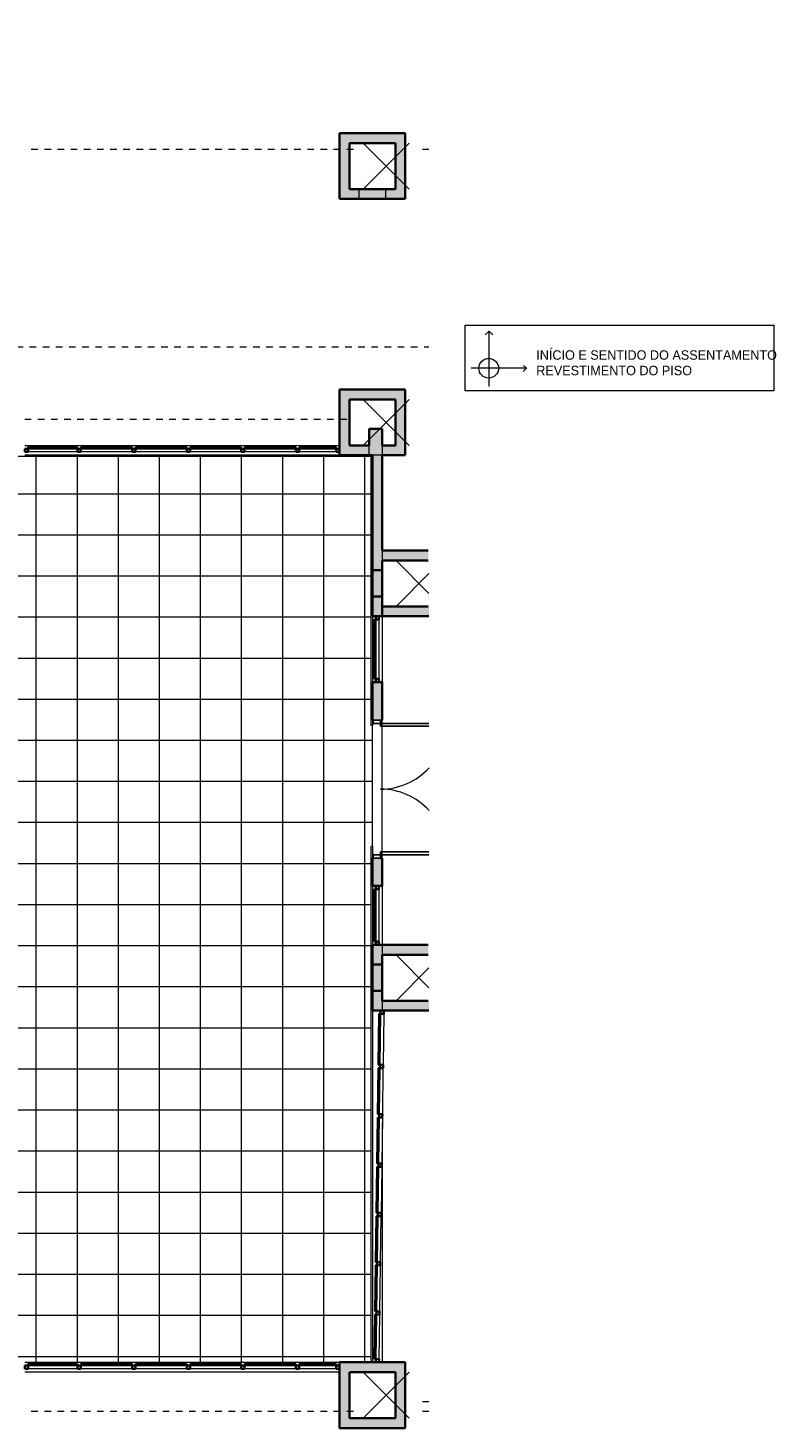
# Model space of a CAD drawing. Header units: metres. Extents: x -29 to 48, y -24 to 81.
# Tile 23 of 25: x 17 to 29, y -14 to 8. Entities that reach past the tile are written whole.
import ezdxf

# ---------------------------------------------------------------- set-up
doc = ezdxf.new("R2010")
doc.units = ezdxf.units.M
doc.linetypes.add('Projeção', pattern=[0.003969, 0.002381, -0.001587])
for name, color, linetype, lineweight in [('A-DETL', 90, 'Continuous', 18), ('A-DETL-THIN', 151, 'Continuous', 18), ('A-DOOR', 31, 'Continuous', 18), ('A-DOOR-FRAM', 31, 'Continuous', 25), ('A-FLOR', 192, 'Continuous', 18), ('A-FLOR-OVHD', 1, 'Projeção', 18), ('A-FLOR-PATT', 8, 'Continuous', 18), ('A-GLAZ-CURT', 52, 'Continuous', 18), ('A-GLAZ-CWMG', 51, 'Continuous', 18), ('A-WALL', 113, 'Continuous', 18), ('A-WALL-PATT', 111, 'Continuous', 35), ('G-ANNO-TEXT', 231, 'Continuous', 9)]:
    doc.layers.add(name, color=color, linetype=linetype, lineweight=lineweight)
doc.styles.add('Century Gothic_1', font='GOTHIC.TTF', dxfattribs={"height": 0.143711})

# ---------------------------------------------------------------- blocks, each defined once
blk = doc.blocks.new('Painel do sistema - Envidraçado-165820-PAGINAÇÃO DE PISO _Compreende trechos 2 e 3_')
at = {"layer": 'A-GLAZ-CURT', "color": 10, "lineweight": 25}
for p, q in [((0.3775, 0.0495), (-0.3775, 0.0495)), ((-0.3775, 0.0495), (-0.3775, 0.0245)), ((-0.3775, 0.0245), (0.3775, 0.0245)), ((0.3775, 0.0245), (0.3775, 0.0495))]:
    blk.add_line(p, q, dxfattribs=at)
blk = doc.blocks.new('Painel do sistema - Envidraçado-165823-PAGINAÇÃO DE PISO _Compreende trechos 2 e 3_')
at = {"layer": 'A-GLAZ-CURT', "color": 10, "lineweight": 25}
for p, q in [((0.39, 0.0495), (-0.39, 0.0495)), ((-0.39, 0.0495), (-0.39, 0.0245)), ((-0.39, 0.0245), (0.39, 0.0245)), ((0.39, 0.0245), (0.39, 0.0495))]:
    blk.add_line(p, q, dxfattribs=at)
blk = doc.blocks.new('Painel do sistema - Envidraçado-2051386-PAGINAÇÃO DE PISO _Compreende trechos 2 e 3_')
at = {"layer": 'A-GLAZ-CURT', "color": 10, "lineweight": 25}
for p, q in [((0.2825, 0.0495), (-0.2825, 0.0495)), ((-0.2825, 0.0495), (-0.2825, 0.0245)), ((-0.2825, 0.0245), (0.2825, 0.0245)), ((0.2825, 0.0245), (0.2825, 0.0495))]:
    blk.add_line(p, q, dxfattribs=at)
blk = doc.blocks.new('Montante retangular - 50 x 150 mm-165979-PAGINAÇÃO DE PISO _Compreende trechos 2 e 3_')
at = {"layer": 'A-GLAZ-CWMG', "lineweight": 35}
for p, q in [((-0.05, 0.025), (0, 0.025)), ((-0.05, -0.025), (-0.05, 0.025)), ((0, 0.025), (0, -0.025)), ((0, -0.025), (-0.05, -0.025))]:
    blk.add_line(p, q, dxfattribs=at)
blk = doc.blocks.new('Montante retangular - 50 x 150 mm-165977-PAGINAÇÃO DE PISO _Compreende trechos 2 e 3_')
at = {"layer": 'A-GLAZ-CWMG', "lineweight": 35}
for p, q in [((-0.025, 0.025), (0.025, 0.025)), ((-0.025, -0.025), (-0.025, 0.025)), ((0.025, 0.025), (0.025, -0.025)), ((0.025, -0.025), (-0.025, -0.025))]:
    blk.add_line(p, q, dxfattribs=at)
blk = doc.blocks.new('Montante retangular - 50 x 150 mm-165978-PAGINAÇÃO DE PISO _Compreende trechos 2 e 3_')
at = {"layer": 'A-GLAZ-CWMG', "lineweight": 35}
for p, q in [((0, 0.025), (-0.05, 0.025)), ((-0.05, 0.025), (-0.05, -0.025)), ((0, -0.025), (0, 0.025)), ((-0.05, -0.025), (0, -0.025))]:
    blk.add_line(p, q, dxfattribs=at)
blk = doc.blocks.new('Montante retangular - 50 x 150 mm-165958-PAGINAÇÃO DE PISO _Compreende trechos 2 e 3_')
at = {"layer": 'A-GLAZ-CWMG'}
blk.add_line((3.548, -12.615), (2.768, -12.615), dxfattribs=at)
blk = doc.blocks.new('Montante retangular - 50 x 150 mm-2051384-PAGINAÇÃO DE PISO _Compreende trechos 2 e 3_')
at = {"layer": 'A-GLAZ-CWMG'}
blk.add_line((22.163, -12.615), (21.598, -12.615), dxfattribs=at)
blk = doc.blocks.new('Montante retangular - 50 x 150 mm-165960-PAGINAÇÃO DE PISO _Compreende trechos 2 e 3_')
at = {"layer": 'A-GLAZ-CWMG'}
blk.add_line((0.228, -12.615), (-0.527, -12.615), dxfattribs=at)
blk = doc.blocks.new('Double_Aluminum_Door_with_Transom_6328 - 6_-0_ x 7_-0_ x 9_-0_H_-1802341-PAGINAÇÃO DE PISO _Compreende trechos 2 e 3_')
at = {"layer": 'A-DOOR', "lineweight": 25}
for p, q in [((-0.956, -0.05), (-1, -0.05)), ((-1, -0.05), (-1, -0.786)), ((-0.956, -0.786), (-0.956, -0.05)), ((0.956, -0.05), (1, -0.05)), ((0.956, -0.786), (0.956, -0.05)), ((1, -0.05), (1, -0.786))]:
    blk.add_line(p, q, dxfattribs=at)
at = {"layer": 'A-DOOR', "color": 7}
for centre, start, end in [((-1, -0.05), 312.4671, 0), ((1, -0.05), 180, 227.5329)]:
    blk.add_arc(centre, 1, start, end, dxfattribs=at)
at = {"layer": 'A-DOOR-FRAM'}
for p, q in [((-1.051, -0.05), (-1.051, 0.065)), ((-1.051, 0.065), (-1, 0.065)), ((-1, 0.065), (-1, -0.05)), ((1, -0.05), (1, 0.065)), ((1, 0.065), (1.051, 0.065)), ((1.051, 0.065), (1.051, -0.05)), ((-1, -0.05), (-1.051, -0.05)), ((1.051, -0.05), (1, -0.05))]:
    blk.add_line(p, q, dxfattribs=at)
blk = doc.blocks.new('Montante retangular - 50 x 150 mm-966045-PAGINAÇÃO DE PISO _Compreende trechos 2 e 3_')
at = {"layer": 'A-GLAZ-CWMG', "lineweight": 35}
for p, q in [((0, 0.025), (-0.05, 0.025)), ((-0.05, 0.025), (-0.05, -0.025)), ((0, -0.025), (0, 0.025)), ((-0.05, -0.025), (0, -0.025))]:
    blk.add_line(p, q, dxfattribs=at)
blk = doc.blocks.new('Painel do sistema - Envidraçado-966046-PAGINAÇÃO DE PISO _Compreende trechos 2 e 3_')
at = {"layer": 'A-GLAZ-CURT', "color": 10, "lineweight": 25}
for p, q in [((0.3375, 0.0495), (-0.3375, 0.0495)), ((-0.3375, 0.0495), (-0.3375, 0.0245)), ((-0.3375, 0.0245), (0.3375, 0.0245)), ((0.3375, 0.0245), (0.3375, 0.0495))]:
    blk.add_line(p, q, dxfattribs=at)
blk = doc.blocks.new('Painel do sistema - Envidraçado-966016-PAGINAÇÃO DE PISO _Compreende trechos 2 e 3_')
at = {"layer": 'A-GLAZ-CURT', "color": 10, "lineweight": 25}
for p, q in [((0.35, 0.0495), (-0.35, 0.0495)), ((-0.35, 0.0495), (-0.35, 0.0245)), ((-0.35, 0.0245), (0.35, 0.0245)), ((0.35, 0.0245), (0.35, 0.0495))]:
    blk.add_line(p, q, dxfattribs=at)
blk = doc.blocks.new('Painel do sistema - Envidraçado-1159008-PAGINAÇÃO DE PISO _Compreende trechos 2 e 3_')
at = {"layer": 'A-GLAZ-CURT', "color": 10, "lineweight": 25}
for p, q in [((0.388, 0.05), (-0.388, 0.05)), ((-0.388, 0.05), (-0.388, 0.025)), ((-0.388, 0.025), (0.388, 0.025)), ((0.388, 0.025), (0.388, 0.05))]:
    blk.add_line(p, q, dxfattribs=at)
blk = doc.blocks.new('Montante retangular - 50 x 150 mm-966047-PAGINAÇÃO DE PISO _Compreende trechos 2 e 3_')
at = {"layer": 'A-GLAZ-CWMG', "lineweight": 35}
for p, q in [((-0.05, 0.025), (0, 0.025)), ((-0.05, -0.025), (-0.05, 0.025)), ((0, 0.025), (0, -0.025)), ((0, -0.025), (-0.05, -0.025))]:
    blk.add_line(p, q, dxfattribs=at)
blk = doc.blocks.new('Montante retangular - 50 x 150 mm-965883-PAGINAÇÃO DE PISO _Compreende trechos 2 e 3_')
at = {"layer": 'A-GLAZ-CWMG'}
blk.add_line((22.823, -11.79), (22.813, -12.465), dxfattribs=at)
blk = doc.blocks.new('Montante retangular - 50 x 150 mm-965884-PAGINAÇÃO DE PISO _Compreende trechos 2 e 3_')
at = {"layer": 'A-GLAZ-CWMG'}
blk.add_line((22.833, -11.04), (22.823, -11.74), dxfattribs=at)
blk = doc.blocks.new('Montante retangular - 50 x 150 mm-1159004-PAGINAÇÃO DE PISO _Compreende trechos 2 e 3_')
at = {"layer": 'A-GLAZ-CWMG'}
blk.add_line((22.885, -7.215), (22.875, -7.99), dxfattribs=at)
blk = doc.blocks.new('Montante retangular - 50 x 150 mm-966040-PAGINAÇÃO DE PISO _Compreende trechos 2 e 3_')
at = {"layer": 'A-GLAZ-CWMG', "lineweight": 35}
for p, q in [((-0.025, 0.025), (0.025, 0.025)), ((-0.025, -0.025), (-0.025, 0.025)), ((0.025, 0.025), (0.025, -0.025)), ((0.025, -0.025), (-0.025, -0.025))]:
    blk.add_line(p, q, dxfattribs=at)
blk = doc.blocks.new('Montante retangular - 50 x 150 mm-966274-PAGINAÇÃO DE PISO _Compreende trechos 2 e 3_')
at = {"layer": 'A-GLAZ-CWMG', "lineweight": 35}
for p, q in [((0, 0.025), (-0.05, 0.025)), ((-0.05, 0.025), (-0.05, -0.025)), ((0, -0.025), (0, 0.025)), ((-0.05, -0.025), (0, -0.025))]:
    blk.add_line(p, q, dxfattribs=at)
blk = doc.blocks.new('Painel do sistema - Envidraçado-966275-PAGINAÇÃO DE PISO _Compreende trechos 2 e 3_')
at = {"layer": 'A-GLAZ-CURT', "color": 10, "lineweight": 25}
for p, q in [((0.4, 0.0495), (-0.4, 0.0495)), ((-0.4, 0.0495), (-0.4, 0.0245)), ((-0.4, 0.0245), (0.4, 0.0245)), ((0.4, 0.0245), (0.4, 0.0495))]:
    blk.add_line(p, q, dxfattribs=at)
blk = doc.blocks.new('Montante retangular - 50 x 150 mm-966276-PAGINAÇÃO DE PISO _Compreende trechos 2 e 3_')
at = {"layer": 'A-GLAZ-CWMG', "lineweight": 35}
for p, q in [((-0.05, 0.025), (0, 0.025)), ((-0.05, -0.025), (-0.05, 0.025)), ((0, 0.025), (0, -0.025)), ((0, -0.025), (-0.05, -0.025))]:
    blk.add_line(p, q, dxfattribs=at)
blk = doc.blocks.new('Montante retangular - 50 x 150 mm-V12-PAGINAÇÃO DE PISO _Compreende trechos 2 e 3_')
at = {"layer": 'A-GLAZ-CWMG'}
blk.add_line((22.813, -5.315), (22.813, -6.115), dxfattribs=at)
blk = doc.blocks.new('Painel do sistema - Envidraçado-966464-PAGINAÇÃO DE PISO _Compreende trechos 2 e 3_')
at = {"layer": 'A-GLAZ-CURT', "color": 10, "lineweight": 25}
for p, q in [((0.45, 0.0495), (-0.45, 0.0495)), ((-0.45, 0.0495), (-0.45, 0.0245)), ((-0.45, 0.0245), (0.45, 0.0245)), ((0.45, 0.0245), (0.45, 0.0495))]:
    blk.add_line(p, q, dxfattribs=at)
blk = doc.blocks.new('Montante retangular - 50 x 150 mm-966399-PAGINAÇÃO DE PISO _Compreende trechos 2 e 3_')
at = {"layer": 'A-GLAZ-CWMG'}
blk.add_line((22.813, -1.215), (22.813, -2.115), dxfattribs=at)

msp = doc.modelspace()

# ---------------------------------------------------------------- hatches: boundary and pattern name
at = {"layer": 'A-FLOR-PATT'}
h = msp.add_hatch(dxfattribs=at)
h.set_pattern_fill('FP_1', color=256, style=0, pattern_type=2)
h.set_pattern_definition([(270, (0.723, 8.2), (0.625, 4e-17), []), (0, (0.723, 8.2), (0, 0.625), [])])
h.paths.add_polyline_path([(4.573, -12.515), (22.693, -12.515), (22.693, -4.665), (22.713, -4.665), (22.713, -2.829), (22.693, -2.829), (22.693, 1.265), (-1.317, 1.265), (-1.317, 1.535), (-1.547, 1.535), (-2.126, 2.068), (-2.484, 1.679), (-2.521, 1.713), (-2.487, 1.749), (-2.505, 1.766), (-2.215, 2.082), (-2.196, 2.065), (-2.163, 2.102), (-2.231, 2.164), (-2.13, 2.275), (-1.489, 1.685), (-1.297, 1.685), (-1.297, 5.185), (-1.677, 5.185), (-1.677, 5.285), (-4.477, 5.285), (-4.477, 5.115), (-5.077, 5.115), (-5.077, 4.85), (-4.858, 4.655), (-4.971, 4.528), (-5.036, 4.586), (-5.056, 4.563), (-5.037, 4.547), (-5.293, 4.26), (-5.312, 4.275), (-5.345, 4.239), (-5.382, 4.272), (-5.073, 4.619), (-5.497, 4.996), (-5.497, 29.085), (-11.407, 29.085), (-11.407, 29.065), (-19.277, 29.065), (-19.277, 10.075), (-9.277, 10.075), (-9.277, 2.964), (-9.071, 3.19), (-6.423, 3.19), (-6.317, 3.297), (-6.281, 3.261), (-5.96, 3.622), (-5.923, 3.589), (-5.956, 3.552), (-5.938, 3.535), (-6.194, 3.248), (-6.212, 3.264), (-6.245, 3.227), (-6.264, 3.244), (-6.211, 3.19), (-6.361, 3.04), (-6.53, 3.04), (-6.488, 2.998), (-6.485, 3.001), (-6.476, 3), (-6.432, 2.956), (-6.439, 2.949), (-6.423, 2.932), (-6.5, 2.855), (-5.917, 2.271), (-5.945, 2.243), (-6.545, 2.843), (-6.552, 2.836), (-6.597, 2.881), (-6.597, 2.889), (-6.594, 2.892), (-6.623, 2.921), (-6.623, 2.865), (-7.023, 2.865), (-7.023, 3.04), (-9.005, 3.04), (-10.062, 1.873), (-9.877, 1.705), (-9.877, 1.705), (-4.762, -2.926), (-3.861, -1.931), (-3.861, 0.105), (-4.263, 0.105), (-4.263, 0.505), (-4.222, 0.505), (-4.256, 0.54), (-4.249, 0.547), (-4.849, 1.147), (-4.821, 1.175), (-4.237, 0.592), (-4.16, 0.67), (-4.143, 0.653), (-4.136, 0.66), (-4.091, 0.615), (-4.091, 0.607), (-4.094, 0.604), (-3.995, 0.505), (-3.861, 0.505), (-3.861, 0.355), (-3.562, 0.655), (-3.526, 0.619), (-3.493, 0.656), (-3.511, 0.672), (-3.221, 0.988), (-3.202, 0.971), (-3.169, 1.008), (-3.132, 0.974), (-3.49, 0.585), (-3.509, 0.602), (-3.455, 0.549), (-3.711, 0.293), (-3.711, -1.989), (-4.918, -3.322), (-4.903, -3.336), (-4.078, -2.425), (3.848, -2.425), (3.848, -12.515), (4.423, -12.515)], flags=0)
h.paths.add_polyline_path([(-8.837, -9.365), (-3.187, -9.365), (-3.187, -9.345), (-9.931, -9.345), (-9.931, -5.745), (-6.469, -1.92), (-6.476, -1.914), (-9.933, -5.732), (-9.933, -9.365), (-8.987, -9.365)], flags=0)
h.paths.add_polyline_path([(3.223, -8.544), (3.223, -6.244), (3.213, -6.244), (3.213, -8.544)], flags=0)
h.paths.add_polyline_path([(-16.077, -3.539), (-16.057, -3.539), (-16.057, 3.225), (-16.077, 3.225), (-16.077, -2.425)], flags=0)
h.paths.add_polyline_path([(-12.399, -3.539), (-12.399, -3.539), (-12.399, -3.539)], flags=0)
h.paths.add_polyline_path([(-6.587, -1.813), (-6.587, -1.813), (-7.884, -0.639), (-7.878, -0.631), (-7.989, -0.531), (-7.996, -0.538), (-8.589, -0.001), (-8.589, -0.001), (-6.587, -1.813)], flags=0)
h.paths.add_polyline_path([(-1.179, -1.545), (-1.294, -1.545), (-1.29, -1.515), (-1.279, -1.487), (-1.261, -1.462), (-1.237, -1.443), (-1.209, -1.431), (-1.179, -1.426), (-1.179, -1.515)], flags=0)
h.paths.add_polyline_path([(-1.179, -1.665), (-1.179, -1.545), (-1.054, -1.545), (-1.057, -1.573), (-1.067, -1.599), (-1.082, -1.622), (-1.102, -1.641), (-1.125, -1.655), (-1.152, -1.663)], flags=0)
h.paths.add_polyline_path([(-4.782, 1.143), (-5.949, 2.31), (-5.92, 2.338), (-4.754, 1.172)], flags=0)
h.paths.add_polyline_path([(-22.157, 4.995), (-20.297, 4.995), (-20.297, 5.075), (-28.007, 5.075), (-28.007, 5.855), (-28.377, 5.855), (-28.377, 5.835), (-28.027, 5.835), (-28.027, 4.995), (-22.307, 4.995)], flags=0)
h.paths.add_polyline_path([(-20.277, 5.835), (-19.227, 5.835), (-19.227, 5.855), (-20.297, 5.855), (-20.297, 5.845), (-20.277, 5.845)], flags=0)
h.paths.add_polyline_path([(-23.767, 29.065), (-23.767, 29.085), (-25.707, 29.085), (-25.707, 29.065), (-24.348, 29.065)], flags=0)
h.paths.add_polyline_path([(-28.377, 29.065), (-28.367, 29.065), (-28.367, 29.085), (-28.377, 29.085)], flags=0)
at = {"layer": 'A-WALL-PATT', "lineweight": 18}
for points in [[(22.213, 5.335), (22.363, 5.335), (22.363, 6.185), (22.213, 6.185)], [(22.363, 6.035), (23.213, 6.035), (23.213, 6.185), (22.363, 6.185)], [(23.213, 5.335), (23.213, 6.035), (23.063, 6.035), (23.063, 5.335)], [(22.213, 5.185), (22.513, 5.185), (22.513, 5.335), (22.213, 5.335)], [(22.913, 5.185), (22.913, 5.335), (22.513, 5.335), (22.513, 5.185)], [(22.913, 5.185), (23.213, 5.185), (23.213, 5.335), (22.913, 5.335)], [(22.213, 1.435), (22.363, 1.435), (22.363, 2.285), (22.213, 2.285)], [(22.713, 2.135), (23.213, 2.135), (23.213, 2.285), (22.363, 2.285), (22.363, 2.135), (22.625, 2.135)], [(23.213, 1.435), (23.213, 2.135), (23.063, 2.135), (23.063, 1.435)], [(22.713, 1.285), (22.863, 1.285), (22.863, 1.685), (22.663, 1.685), (22.663, 1.285), (22.693, 1.285)], [(22.363, 1.285), (22.663, 1.285), (22.663, 1.435), (22.213, 1.435), (22.213, 1.285)], [(22.863, -0.315), (22.863, 1.285), (22.713, 1.285), (22.713, -0.315)], [(23.063, 1.285), (23.213, 1.285), (23.213, 1.435), (22.863, 1.435), (22.863, 1.285)], [(23.563, -0.315), (23.563, -0.165), (22.863, -0.165), (22.863, -0.315)], [(22.863, -1.165), (22.863, -0.315), (22.713, -0.315), (22.713, -1.165)], [(23.574, -1.165), (23.574, -1.015), (22.863, -1.015), (22.863, -1.165)], [(22.863, -7.165), (22.863, -6.165), (22.713, -6.165), (22.713, -7.165)], [(23.563, -6.315), (23.563, -6.165), (22.863, -6.165), (22.863, -6.315)], [(22.863, -7.165), (23.574, -7.165), (23.574, -7.015), (22.863, -7.015)], [(22.363, -12.665), (22.788, -12.665), (22.788, -12.515), (22.213, -12.515), (22.213, -12.665)], [(23.063, -12.665), (23.213, -12.665), (23.213, -12.515), (22.788, -12.515), (22.788, -12.665), (22.863, -12.665)], [(22.213, -13.515), (22.363, -13.515), (22.363, -12.665), (22.213, -12.665)], [(23.213, -13.365), (23.213, -12.665), (23.063, -12.665), (23.063, -13.365)], [(22.713, -13.515), (23.213, -13.515), (23.213, -13.365), (22.363, -13.365), (22.363, -13.515), (22.693, -13.515)]]:
    msp.add_hatch(color=7, dxfattribs=at).paths.add_polyline_path(points, flags=0)
h = msp.add_hatch(color=7, dxfattribs=at)
h.paths.add_polyline_path([(22.723, -5.265), (22.863, -5.265), (22.863, -4.845), (22.713, -4.845), (22.713, -5.265)], flags=0)
h.paths.add_polyline_path([(22.723, -2.744), (22.863, -2.744), (22.863, -2.165), (22.713, -2.165), (22.713, -2.744)], flags=0)

# ---------------------------------------------------------------- linework, layer by layer
at = {"layer": 'A-DETL'}
for p, q in [((24.123, 3.264), (28.823, 3.264)), ((24.123, 2.264), (24.123, 3.264)), ((28.823, 3.264), (28.823, 2.264)), ((24.487, 3.173), (24.431, 3.117)), ((24.487, 2.332), (24.487, 3.173)), ((24.487, 3.173), (24.544, 3.117)), ((25.056, 2.61), (24.216, 2.61)), ((25.056, 2.61), (25.007, 2.561)), ((25.056, 2.61), (25.014, 2.653)), ((28.823, 2.264), (24.123, 2.264))]:
    msp.add_line(p, q, dxfattribs=at)
msp.add_circle((24.482, 2.609), 0.15, dxfattribs=at)
at = {"layer": 'A-DETL-THIN'}
for p, q in [((23.273, 6.035), (22.573, 5.335)), ((22.573, 6.035), (23.273, 5.335)), ((22.573, 1.435), (23.273, 2.135)), ((22.573, 2.135), (23.273, 1.435)), ((23.073, -0.315), (23.574, -0.816)), ((23.073, -1.015), (23.574, -0.513)), ((22.863, -4.845), (22.863, -2.744)), ((23.073, -6.315), (23.574, -6.816)), ((23.073, -7.015), (23.574, -6.513)), ((23.273, -12.665), (22.573, -13.365)), ((22.573, -12.665), (23.273, -13.365))]:
    msp.add_line(p, q, dxfattribs=at)
at = {"layer": 'A-FLOR'}
msp.add_line((22.713, -4.665), (22.713, -2.829), dxfattribs=at)
at = {"layer": 'A-FLOR-OVHD'}
for p, q in [((22.423, 5.935), (17.423, 5.935)), ((23.574, 5.935), (23.423, 5.935)), ((-1.102, 2.935), (23.574, 2.935)), ((17.423, 1.835), (22.423, 1.835)), ((23.574, -13.115), (23.423, -13.115)), ((22.423, -13.265), (17.423, -13.265)), ((23.574, -13.265), (23.423, -13.265))]:
    msp.add_line(p, q, dxfattribs=at)
at = {"layer": 'A-WALL', "lineweight": 35}
for p, q in [((22.213, 6.185), (22.213, 5.185)), ((23.213, 6.185), (22.213, 6.185)), ((23.213, 5.185), (23.213, 6.185)), ((22.363, 5.335), (22.363, 6.035)), ((22.363, 6.035), (23.063, 6.035)), ((23.063, 6.035), (23.063, 5.335)), ((23.063, 5.335), (22.363, 5.335)), ((22.213, 5.185), (23.213, 5.185)), ((22.213, 2.285), (22.213, 1.285)), ((23.213, 2.285), (22.213, 2.285)), ((22.363, 1.435), (22.363, 2.135)), ((22.363, 2.135), (23.063, 2.135)), ((23.063, 2.135), (23.063, 1.435)), ((23.213, 1.285), (23.213, 2.285)), ((22.663, 1.685), (22.663, 1.435)), ((22.863, 1.685), (22.663, 1.685)), ((22.863, 1.435), (22.863, 1.685)), ((22.213, 1.285), (22.713, 1.285)), ((22.663, 1.435), (22.363, 1.435)), ((22.713, 1.285), (22.713, -1.165)), ((23.063, 1.435), (22.863, 1.435)), ((22.863, 1.285), (23.213, 1.285)), ((22.863, -0.165), (22.863, 1.285)), ((23.563, -0.165), (22.863, -0.165)), ((22.863, -0.315), (22.863, -1.165)), ((22.863, -0.315), (23.563, -0.315)), ((22.863, -0.465), (22.713, -0.465)), ((22.713, -0.865), (22.863, -0.865)), ((23.563, -1.015), (22.863, -1.015)), ((22.713, -1.165), (23.574, -1.165)), ((22.713, -2.165), (22.713, -2.744)), ((22.863, -2.165), (22.713, -2.165)), ((22.863, -2.744), (22.863, -2.165)), ((22.713, -2.744), (22.723, -2.744)), ((22.837, -2.744), (22.863, -2.744)), ((22.713, -4.845), (22.713, -5.265)), ((22.723, -4.845), (22.713, -4.845)), ((22.863, -4.845), (22.837, -4.845)), ((22.863, -5.265), (22.863, -4.845)), ((22.713, -5.265), (22.863, -5.265)), ((23.563, -6.165), (22.713, -6.165)), ((22.713, -6.165), (22.713, -7.165)), ((22.863, -6.315), (23.563, -6.315)), ((22.863, -7.015), (22.863, -6.315)), ((22.863, -6.465), (22.713, -6.465)), ((22.713, -6.865), (22.863, -6.865)), ((23.563, -7.015), (22.863, -7.015)), ((22.713, -7.165), (23.574, -7.165)), ((22.213, -12.515), (22.213, -13.515)), ((23.213, -12.515), (22.213, -12.515)), ((23.213, -13.515), (23.213, -12.515)), ((22.363, -13.365), (22.363, -12.665)), ((22.363, -12.665), (23.063, -12.665)), ((23.063, -12.665), (23.063, -13.365)), ((23.063, -13.365), (22.363, -13.365)), ((22.213, -13.515), (23.213, -13.515))]:
    msp.add_line(p, q, dxfattribs=at)
at = {"layer": 'A-WALL'}
for p, q in [((22.513, 5.185), (22.513, 5.335)), ((22.913, 5.335), (22.913, 5.185)), ((22.663, 1.285), (22.663, 1.435)), ((22.863, 1.285), (22.713, 1.285)), ((22.863, 1.435), (22.863, 1.285)), ((22.863, -0.165), (22.863, -0.315)), ((22.863, -7.015), (22.863, -7.165))]:
    msp.add_line(p, q, dxfattribs=at)
at = {"layer": 'A-WALL', "color": 7}
for p, q in [((17.423, 1.435), (22.213, 1.435)), ((22.213, 1.285), (17.423, 1.285)), ((22.693, -2.829), (22.693, 1.285)), ((22.713, 1.265), (-1.317, 1.265)), ((22.713, -1.165), (22.713, -2.165)), ((22.863, -1.165), (22.863, -2.165)), ((22.713, -2.744), (22.713, -2.829)), ((22.713, -2.829), (22.693, -2.829)), ((22.693, -12.515), (22.693, -4.665)), ((22.713, -4.665), (22.693, -4.665)), ((22.713, -4.665), (22.713, -4.845)), ((22.713, -5.265), (22.713, -6.165)), ((22.863, -5.265), (22.863, -6.315)), ((22.713, -7.165), (22.713, -12.515)), ((22.863, -8.873), (22.863, -12.515)), ((17.423, -12.515), (22.213, -12.515)), ((22.213, -12.665), (17.423, -12.665))]:
    msp.add_line(p, q, dxfattribs=at)

# ---------------------------------------------------------------- block references
at = {"layer": 'A-DOOR', "color": 7, "rotation": 89.9999999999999}
msp.add_blockref('Double_Aluminum_Door_with_Transom_6328 - 6_-0_ x 7_-0_ x 9_-0_H_-1802341-PAGINAÇÃO DE PISO _Compreende trechos 2 e 3_', (22.788, -3.795), dxfattribs=at)
at = {"layer": 'A-GLAZ-CURT', "color": 7}
for name, p in [('Painel do sistema - Envidraçado-165820-PAGINAÇÃO DE PISO _Compreende trechos 2 e 3_', (17.85, 1.36)), ('Painel do sistema - Envidraçado-165823-PAGINAÇÃO DE PISO _Compreende trechos 2 e 3_', (18.668, 1.36)), ('Painel do sistema - Envidraçado-165823-PAGINAÇÃO DE PISO _Compreende trechos 2 e 3_', (19.498, 1.36)), ('Painel do sistema - Envidraçado-165823-PAGINAÇÃO DE PISO _Compreende trechos 2 e 3_', (20.328, 1.36)), ('Painel do sistema - Envidraçado-165823-PAGINAÇÃO DE PISO _Compreende trechos 2 e 3_', (21.158, 1.36)), ('Painel do sistema - Envidraçado-2051386-PAGINAÇÃO DE PISO _Compreende trechos 2 e 3_', (21.88, 1.36)), ('Painel do sistema - Envidraçado-165820-PAGINAÇÃO DE PISO _Compreende trechos 2 e 3_', (17.85, -12.59)), ('Painel do sistema - Envidraçado-165823-PAGINAÇÃO DE PISO _Compreende trechos 2 e 3_', (18.668, -12.59)), ('Painel do sistema - Envidraçado-165823-PAGINAÇÃO DE PISO _Compreende trechos 2 e 3_', (19.498, -12.59)), ('Painel do sistema - Envidraçado-165823-PAGINAÇÃO DE PISO _Compreende trechos 2 e 3_', (20.328, -12.59)), ('Painel do sistema - Envidraçado-165823-PAGINAÇÃO DE PISO _Compreende trechos 2 e 3_', (21.158, -12.59)), ('Painel do sistema - Envidraçado-2051386-PAGINAÇÃO DE PISO _Compreende trechos 2 e 3_', (21.88, -12.59))]:
    msp.add_blockref(name, p, dxfattribs=at)
for name, p, rotation in [('Painel do sistema - Envidraçado-966464-PAGINAÇÃO DE PISO _Compreende trechos 2 e 3_', (22.788, -1.665), 89.99999999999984), ('Painel do sistema - Envidraçado-966275-PAGINAÇÃO DE PISO _Compreende trechos 2 e 3_', (22.788, -5.715), 89.99999999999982), ('Painel do sistema - Envidraçado-1159008-PAGINAÇÃO DE PISO _Compreende trechos 2 e 3_', (22.855, -7.602), 89.21330871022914), ('Painel do sistema - Envidraçado-966016-PAGINAÇÃO DE PISO _Compreende trechos 2 e 3_', (22.844, -8.39), 89.21330871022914), ('Painel do sistema - Envidraçado-966016-PAGINAÇÃO DE PISO _Compreende trechos 2 e 3_', (22.834, -9.14), 89.21330871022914), ('Painel do sistema - Envidraçado-966016-PAGINAÇÃO DE PISO _Compreende trechos 2 e 3_', (22.824, -9.89), 89.21330871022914), ('Painel do sistema - Envidraçado-966016-PAGINAÇÃO DE PISO _Compreende trechos 2 e 3_', (22.813, -10.64), 89.21330871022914), ('Painel do sistema - Envidraçado-966016-PAGINAÇÃO DE PISO _Compreende trechos 2 e 3_', (22.803, -11.39), 89.21330871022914), ('Painel do sistema - Envidraçado-966046-PAGINAÇÃO DE PISO _Compreende trechos 2 e 3_', (22.793, -12.127), 89.21330871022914)]:
    msp.add_blockref(name, p, dxfattribs=dict(at, rotation=rotation))
at = {"layer": 'A-GLAZ-CWMG'}
for name, p, rotation in [('Montante retangular - 50 x 150 mm-165978-PAGINAÇÃO DE PISO _Compreende trechos 2 e 3_', (17.423, 1.36), 180), ('Montante retangular - 50 x 150 mm-966274-PAGINAÇÃO DE PISO _Compreende trechos 2 e 3_', (22.788, -2.165), 269.9999999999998), ('Montante retangular - 50 x 150 mm-966274-PAGINAÇÃO DE PISO _Compreende trechos 2 e 3_', (22.788, -6.165), 269.9999999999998), ('Montante retangular - 50 x 150 mm-165978-PAGINAÇÃO DE PISO _Compreende trechos 2 e 3_', (17.423, -12.59), 180), ('Montante retangular - 50 x 150 mm-966045-PAGINAÇÃO DE PISO _Compreende trechos 2 e 3_', (22.788, -12.515), 269.2133087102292)]:
    msp.add_blockref(name, p, dxfattribs=dict(at, rotation=rotation))
for name, p in [('Montante retangular - 50 x 150 mm-165960-PAGINAÇÃO DE PISO _Compreende trechos 2 e 3_', (18, 13.95)), ('Montante retangular - 50 x 150 mm-165958-PAGINAÇÃO DE PISO _Compreende trechos 2 e 3_', (15.51, 13.95)), ('Montante retangular - 50 x 150 mm-165958-PAGINAÇÃO DE PISO _Compreende trechos 2 e 3_', (16.34, 13.95)), ('Montante retangular - 50 x 150 mm-165958-PAGINAÇÃO DE PISO _Compreende trechos 2 e 3_', (17.17, 13.95)), ('Montante retangular - 50 x 150 mm-165958-PAGINAÇÃO DE PISO _Compreende trechos 2 e 3_', (18, 13.95)), ('Montante retangular - 50 x 150 mm-2051384-PAGINAÇÃO DE PISO _Compreende trechos 2 e 3_', (0, 13.95)), ('Montante retangular - 50 x 150 mm-966399-PAGINAÇÃO DE PISO _Compreende trechos 2 e 3_', (0, 0)), ('Montante retangular - 50 x 150 mm-V12-PAGINAÇÃO DE PISO _Compreende trechos 2 e 3_', (0, 0)), ('Montante retangular - 50 x 150 mm-1159004-PAGINAÇÃO DE PISO _Compreende trechos 2 e 3_', (0, 0)), ('Montante retangular - 50 x 150 mm-965884-PAGINAÇÃO DE PISO _Compreende trechos 2 e 3_', (0.041, 3)), ('Montante retangular - 50 x 150 mm-965884-PAGINAÇÃO DE PISO _Compreende trechos 2 e 3_', (0.031, 2.25)), ('Montante retangular - 50 x 150 mm-965884-PAGINAÇÃO DE PISO _Compreende trechos 2 e 3_', (0.021, 1.5)), ('Montante retangular - 50 x 150 mm-965884-PAGINAÇÃO DE PISO _Compreende trechos 2 e 3_', (0.01, 0.75)), ('Montante retangular - 50 x 150 mm-965884-PAGINAÇÃO DE PISO _Compreende trechos 2 e 3_', (0, 0)), ('Montante retangular - 50 x 150 mm-965883-PAGINAÇÃO DE PISO _Compreende trechos 2 e 3_', (0, 0)), ('Montante retangular - 50 x 150 mm-165960-PAGINAÇÃO DE PISO _Compreende trechos 2 e 3_', (18, 0)), ('Montante retangular - 50 x 150 mm-165958-PAGINAÇÃO DE PISO _Compreende trechos 2 e 3_', (15.51, 0)), ('Montante retangular - 50 x 150 mm-165958-PAGINAÇÃO DE PISO _Compreende trechos 2 e 3_', (16.34, 0)), ('Montante retangular - 50 x 150 mm-165958-PAGINAÇÃO DE PISO _Compreende trechos 2 e 3_', (17.17, 0)), ('Montante retangular - 50 x 150 mm-165958-PAGINAÇÃO DE PISO _Compreende trechos 2 e 3_', (18, 0)), ('Montante retangular - 50 x 150 mm-2051384-PAGINAÇÃO DE PISO _Compreende trechos 2 e 3_', (0, 0))]:
    msp.add_blockref(name, p, dxfattribs=at)
at = {"layer": 'A-GLAZ-CWMG', "extrusion": (0, 0, -1)}
for name, p, rotation in [('Montante retangular - 50 x 150 mm-165977-PAGINAÇÃO DE PISO _Compreende trechos 2 e 3_', (-18.253, 1.36), 180), ('Montante retangular - 50 x 150 mm-165977-PAGINAÇÃO DE PISO _Compreende trechos 2 e 3_', (-19.083, 1.36), 180), ('Montante retangular - 50 x 150 mm-165977-PAGINAÇÃO DE PISO _Compreende trechos 2 e 3_', (-19.913, 1.36), 180), ('Montante retangular - 50 x 150 mm-165977-PAGINAÇÃO DE PISO _Compreende trechos 2 e 3_', (-20.743, 1.36), 180), ('Montante retangular - 50 x 150 mm-165977-PAGINAÇÃO DE PISO _Compreende trechos 2 e 3_', (-21.573, 1.36), 180), ('Montante retangular - 50 x 150 mm-165979-PAGINAÇÃO DE PISO _Compreende trechos 2 e 3_', (-22.213, 1.36), 180), ('Montante retangular - 50 x 150 mm-966276-PAGINAÇÃO DE PISO _Compreende trechos 2 e 3_', (-22.788, -1.165), 90.00000000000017), ('Montante retangular - 50 x 150 mm-966276-PAGINAÇÃO DE PISO _Compreende trechos 2 e 3_', (-22.788, -5.265), 90.00000000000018), ('Montante retangular - 50 x 150 mm-966047-PAGINAÇÃO DE PISO _Compreende trechos 2 e 3_', (-22.861, -7.165), 90.78669128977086), ('Montante retangular - 50 x 150 mm-966040-PAGINAÇÃO DE PISO _Compreende trechos 2 e 3_', (-22.85, -8.015), 90.78669128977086), ('Montante retangular - 50 x 150 mm-966040-PAGINAÇÃO DE PISO _Compreende trechos 2 e 3_', (-22.839, -8.765), 90.78669128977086), ('Montante retangular - 50 x 150 mm-966040-PAGINAÇÃO DE PISO _Compreende trechos 2 e 3_', (-22.829, -9.515), 90.78669128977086), ('Montante retangular - 50 x 150 mm-966040-PAGINAÇÃO DE PISO _Compreende trechos 2 e 3_', (-22.819, -10.265), 90.78669128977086), ('Montante retangular - 50 x 150 mm-966040-PAGINAÇÃO DE PISO _Compreende trechos 2 e 3_', (-22.808, -11.015), 90.78669128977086), ('Montante retangular - 50 x 150 mm-966040-PAGINAÇÃO DE PISO _Compreende trechos 2 e 3_', (-22.798, -11.765), 90.78669128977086), ('Montante retangular - 50 x 150 mm-165977-PAGINAÇÃO DE PISO _Compreende trechos 2 e 3_', (-18.253, -12.59), 180), ('Montante retangular - 50 x 150 mm-165977-PAGINAÇÃO DE PISO _Compreende trechos 2 e 3_', (-19.083, -12.59), 180), ('Montante retangular - 50 x 150 mm-165977-PAGINAÇÃO DE PISO _Compreende trechos 2 e 3_', (-19.913, -12.59), 180), ('Montante retangular - 50 x 150 mm-165977-PAGINAÇÃO DE PISO _Compreende trechos 2 e 3_', (-20.743, -12.59), 180), ('Montante retangular - 50 x 150 mm-165977-PAGINAÇÃO DE PISO _Compreende trechos 2 e 3_', (-21.573, -12.59), 180), ('Montante retangular - 50 x 150 mm-165979-PAGINAÇÃO DE PISO _Compreende trechos 2 e 3_', (-22.213, -12.59), 180)]:
    msp.add_blockref(name, p, dxfattribs=dict(at, rotation=rotation))

# ---------------------------------------------------------------- texts
at = {"layer": 'G-ANNO-TEXT', "color": 7, "insert": (25.206, 2.882), "char_height": 0.14371, "width": 4.275, "attachment_point": 1, "line_spacing_factor": 0.984117, "style": 'Century Gothic_1'}
msp.add_mtext('INÍCIO E SENTIDO DO ASSENTAMENTO\\PREVESTIMENTO DO PISO', dxfattribs=at)

doc.saveas('drawing.dxf')
